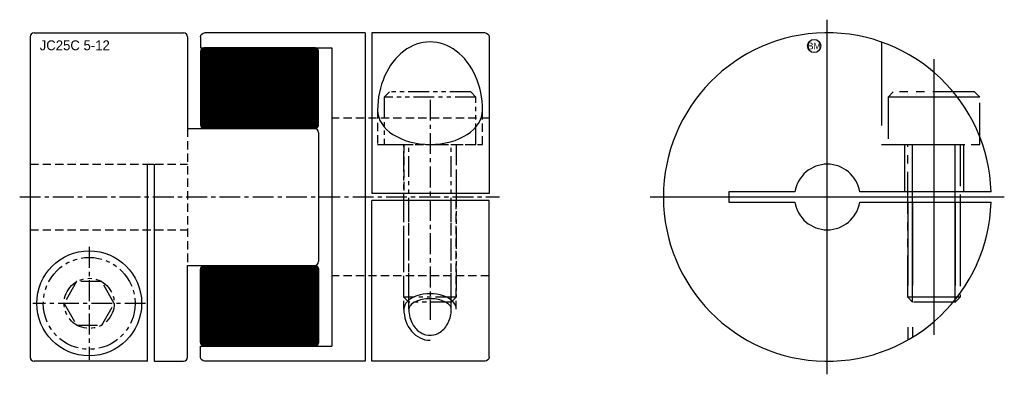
# Model space of a CAD drawing. Extents: x -12.8 to 62.3, y -13.5 to 13.5.
import ezdxf
from ezdxf.enums import TextEntityAlignment as Align

# ---------------------------------------------------------------- set-up
doc = ezdxf.new("R2010")
doc.units = 0
doc.header["$MEASUREMENT"] = 0
for name, pattern in [('CENTER', [50.8, 31.75, -6.35, 6.35, -6.35]), ('HIDDEN', [9.525, 6.35, -3.175]), ('PHANTOM', [63.5, 31.75, -6.35, 6.35, -6.35, 6.35, -6.35])]:
    doc.linetypes.add(name, pattern=pattern)
doc.layers.get('0').update_dxf_attribs({"linetype": 'CONTINUOUS'})
for name, color, linetype in [('BOM', 6, 'CONTINUOUS'), ('CENTER', 1, 'CENTER'), ('HIDDEN', 2, 'HIDDEN'), ('PHANTOM', 6, 'PHANTOM'), ('THIN', 3, 'CONTINUOUS')]:
    doc.layers.add(name, color=color, linetype=linetype)

# ---------------------------------------------------------------- blocks, each defined once
blk = doc.blocks.new('MCLBM2')
blk.add_circle((0, 0), 0.5)
blk.add_text('BM', height=0.5).set_placement((0, 0), align=Align.MIDDLE)
at = {"flags": 1}
for tag, p in [('NAME', (0, -1)), ('ENAME', (0, -2)), ('SPEC', (0, -3)), ('MATERIAL', (0, -4)), ('QTY', (0, -5)), ('WEIGHT', (0, -6)), ('PRICE', (0, -7)), ('REMARK', (0, -8)), ('USER1', (0, -9)), ('USER2', (0, -10)), ('USER3', (0, -11)), ('USER4', (0, -12)), ('USER5', (0, -13)), ('USER6', (0, -14))]:
    blk.add_attdef(tag, p, '', height=0.5, dxfattribs=at)

msp = doc.modelspace()

# ---------------------------------------------------------------- hatches: boundary and pattern name
at = {"layer": 'THIN'}
h = msp.add_hatch(dxfattribs=at)
h.set_pattern_fill('ANSI37', color=256, scale=0.1, style=0)
h.set_pattern_definition([(45, (1.419458, 1.035035), (-0.008838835, 0.008838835), []), (135, (1.419458, 1.035035), (-0.008838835, -0.008838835), [])])
edge = h.paths.add_edge_path()
edge.add_line((1.3, 5.21), (9.7, 5.21))
edge.add_arc((9.7, 5.51), 0.3, 270, 360)
edge.add_line((10, 5.51), (10, 11.062))
edge.add_arc((9.7, 11.062), 0.3, 0, 90)
edge.add_line((9.7, 11.362), (1.3, 11.362))
edge.add_arc((1.3, 11.062), 0.3, 90, 180)
edge.add_line((1, 11.062), (1, 5.51))
edge.add_arc((1.3, 5.51), 0.3, 180, 270)
at = {"layer": 'THIN', "extrusion": (-2.99932e-32, -1.22461e-16, -1)}
h = msp.add_hatch(dxfattribs=at)
h.set_pattern_fill('ANSI37', color=256, scale=0.1, angle=180, style=0)
h.set_pattern_definition([(225, (-1.419458, -1.035035), (0.008838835, -0.008838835), []), (315, (-1.419458, -1.035035), (0.008838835, 0.008838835), [])])
edge = h.paths.add_edge_path()
edge.add_line((-1.3, -5.21), (-9.7, -5.21))
edge.add_arc((-9.7, -5.51), 0.3, 450, 540)
edge.add_line((-10, -5.51), (-10, -11.062))
edge.add_arc((-9.7, -11.062), 0.3, 180, 270)
edge.add_line((-9.7, -11.362), (-1.3, -11.362))
edge.add_arc((-1.3, -11.062), 0.3, 270, 360)
edge.add_line((-1, -11.062), (-1, -5.51))
edge.add_arc((-1.3, -5.51), 0.3, 360, 450)

# ---------------------------------------------------------------- linework, layer by layer
at = {"ltscale": 0.1}
for p, q in [((-12, 12.2), (-12, -12.2)), ((-11.7, 12.5), (-0.3, 12.5)), ((0, 12.2), (0, 5.21)), ((0, 5.21), (9.7, 5.21)), ((10, 4.91), (10, -4.91)), ((-3.055, -12.5), (-3.055, 2.5)), ((-3.055, 2.5), (-2.545, 2.5)), ((-2.545, 2.5), (-2.545, -12.5)), ((0, -5.21), (9.7, -5.21)), ((0, -12.2), (0, -5.21)), ((-3.055, -12.5), (-11.7, -12.5)), ((-2.545, -12.5), (-0.3, -12.5))]:
    msp.add_line(p, q, dxfattribs=at)
at = {"ltscale": 0.1, "extrusion": (1.22461e-16, -2.99932e-32, -1)}
for p, q in [((1, 12.2), (1, 11.362)), ((13.545, 12.5), (1.3, 12.5)), ((13.545, 12.5), (13.545, -12.5)), ((22.7, 12.5), (14.055, 12.5)), ((14.055, 12.5), (14.055, 0.255)), ((23, 12.2), (23, 0.255)), ((1, 11.362), (11, 11.362)), ((11, 11.362), (11, -11.362)), ((23, 0.255), (14.055, 0.255)), ((14.055, -12.5), (14.055, -0.255)), ((23, -0.255), (14.055, -0.255)), ((23, -12.2), (23, -0.255)), ((1, -11.362), (11, -11.362)), ((1, -12.2), (1, -11.362)), ((13.545, -12.5), (1.3, -12.5)), ((22.7, -12.5), (14.055, -12.5))]:
    msp.add_line(p, q, dxfattribs=at)
for p, q in [((61.294, 0.4), (51.268, 0.4)), ((51.268, -0.4), (61.294, -0.4))]:
    msp.add_line(p, q)
at = {"ltscale": 0.1}
msp.add_lwpolyline([(1.3, 5.21), (9.7, 5.21, 0.414214), (10, 5.51), (10, 11.062, 0.414214), (9.7, 11.362), (1.3, 11.362, 0.414214), (1, 11.062), (1, 5.51, 0.414214)], format="xyb", close=True, dxfattribs=at)
msp.add_lwpolyline([(46.332, 0.4), (41.3, 0.4), (41.3, -0.4), (46.332, -0.4)])
at = {"ltscale": 0.1, "extrusion": (-2.99932e-32, -1.22461e-16, -1)}
msp.add_lwpolyline([(-1.3, -5.21), (-9.7, -5.21, 0.414214), (-10, -5.51), (-10, -11.062, 0.414214), (-9.7, -11.362), (-1.3, -11.362, 0.414214), (-1, -11.062), (-1, -5.51, 0.414214)], format="xyb", close=True, dxfattribs=at)
at = {"ltscale": 0.1}
msp.add_circle((-7.5, -8.1), 4, dxfattribs=at)
for centre, start, end in [((-11.7, 12.2), 90, 180), ((-0.3, 12.2), 0, 90), ((9.7, 4.91), 0, 90), ((9.7, -4.91), 270, 0), ((-11.7, -12.2), 180, 270), ((-0.3, -12.2), 270, 0)]:
    msp.add_arc(centre, 0.3, start, end, dxfattribs=at)
at = {"ltscale": 0.1, "extrusion": (1.22461e-16, -2.99932e-32, -1)}
for centre, start, end in [((-1.3, 12.2), 0, 90), ((-22.7, 12.2), 90, 180), ((-1.3, -12.2), 270, 0), ((-22.7, -12.2), 180, 270)]:
    msp.add_arc(centre, 0.3, start, end, dxfattribs=at)
for radius, start, end in [(12.5, 1.83378, 358.16622), (2.5, 9.2069, 170.7931), (2.5, 189.2069, 350.7931)]:
    msp.add_arc((48.8, 0), radius, start, end)
at = {"ltscale": 0.1}
for major_axis, ratio, start_param, end_param in [((0, 5.206), 0.768396, 4.712389, 7.853982), ((4, 0), 0.650706, 3.141593, 6.283185)]:
    msp.add_ellipse((18.5, 6.603), major_axis=major_axis, ratio=ratio, start_param=start_param, end_param=end_param, dxfattribs=at)
for points, knots in [([(20.121, -8.547), (20.121, -8.493), (20.109, -8.438), (20.042, -8.31), (19.987, -8.239), (19.823, -8.097), (19.716, -8.027), (19.317, -7.839), (18.955, -7.755), (18.213, -7.734), (17.836, -7.797), (17.339, -7.99), (17.176, -8.091), (16.977, -8.277), (16.925, -8.36), (16.885, -8.472), (16.879, -8.509), (16.879, -8.547)], [0, 0, 0, 0, 0.298721, 0.298721, 0.597442, 0.597442, 0.896163, 0.896163, 1.523636, 1.523636, 2.151109, 2.151109, 2.57895, 2.57895, 2.93408, 2.93408, 3.141593, 3.141593, 3.141593, 3.141593]), ([(16.879, -8.547), (16.879, -8.764), (16.909, -8.981), (17.06, -9.522), (17.228, -9.823), (17.657, -10.275), (17.914, -10.427), (18.447, -10.559), (18.724, -10.541), (19.25, -10.337), (19.5, -10.147), (19.891, -9.623), (20.031, -9.291), (20.11, -8.809), (20.121, -8.678), (20.121, -8.547)], [1.570796, 1.570796, 1.570796, 1.570796, 1.889863, 1.889863, 2.412461, 2.412461, 2.935059, 2.935059, 3.457657, 3.457657, 3.988865, 3.988865, 4.520073, 4.520073, 4.712389, 4.712389, 4.712389, 4.712389])]:
    msp.add_open_spline(points, degree=3, knots=knots, dxfattribs=at)
at = {"layer": 'CENTER'}
for p, q in [((48.8, -13.5), (48.8, 13.5)), ((56.93, 10.495), (56.93, -10.495)), ((35.3, 0), (62.3, 0))]:
    msp.add_line(p, q, dxfattribs=at)
at = {"layer": 'CENTER', "ltscale": 0.05}
for p, q in [((18.5, 7.403), (18.5, -9.347)), ((-12.8, 0), (23.8, 0)), ((-7.5, -3.8), (-7.5, -12.4)), ((-3.2, -8.1), (-11.8, -8.1))]:
    msp.add_line(p, q, dxfattribs=at)
at = {"layer": 'HIDDEN', "ltscale": 0.1}
for p, q in [((14.5, 6.603), (14.5, 4)), ((22.5, 4), (22.5, 6.603)), ((23, 6), (11, 6)), ((0, 5.21), (0, -5.21)), ((14.5, 4), (22.5, 4)), ((16.5, 4), (16.5, 0.255)), ((20.5, 4), (20.5, 0.255)), ((-12, 2.5), (0, 2.5)), ((16.5, -8.547), (16.5, -0.255)), ((16.879, -8.547), (16.879, -0.255)), ((20.121, -8.547), (20.121, -0.255)), ((20.5, -8.547), (20.5, -0.255))]:
    msp.add_line(p, q, dxfattribs=at)
at = {"layer": 'HIDDEN'}
for p, q in [((54.68, 4), (54.68, 0.4)), ((59.18, 4), (59.18, 0.4)), ((54.93, -0.4), (54.93, -10.894)), ((55.309, -0.4), (55.309, -10.672)), ((58.551, -0.4), (58.551, -7.821)), ((58.93, -0.4), (58.93, -7.323))]:
    msp.add_line(p, q, dxfattribs=at)
at = {"layer": 'HIDDEN', "ltscale": 0.1, "extrusion": (-2.99932e-32, -1.22461e-16, -1)}
for p, q in [((-12, -2.5), (0, -2.5)), ((23, -6), (11, -6))]:
    msp.add_line(p, q, dxfattribs=at)
at = {"layer": 'HIDDEN'}
msp.add_lwpolyline([(52.93, 11.798), (52.93, 4), (60.643, 4)], dxfattribs=at)
at = {"layer": 'PHANTOM', "ltscale": 0.05}
for p, q in [((22, 7.6), (15, 7.6)), ((16.879, -8), (16.879, 4)), ((20.121, -8), (20.121, 4)), ((20.5, -7.621), (16.5, -7.621))]:
    msp.add_line(p, q, dxfattribs=at)
at = {"layer": 'PHANTOM'}
for p, q in [((60.43, 7.6), (53.43, 7.6)), ((55.309, -8), (55.309, 4)), ((58.551, -8), (58.551, 4)), ((58.93, -7.621), (54.93, -7.621))]:
    msp.add_line(p, q, dxfattribs=at)
at = {"layer": 'PHANTOM', "ltscale": 0.05}
for points in [[(22, 4), (22, 7.6), (21.6, 8), (15.4, 8), (15, 7.6), (15, 4)], [(-5.59, -8.1), (-6.545, -6.446), (-8.455, -6.446), (-9.41, -8.1), (-8.455, -9.754), (-6.545, -9.754)]]:
    msp.add_lwpolyline(points, close=True, dxfattribs=at)
at = {"layer": 'PHANTOM', "ltscale": 0.1}
msp.add_lwpolyline([(60.43, 4), (60.43, 7.6), (60.03, 8), (53.83, 8), (53.43, 7.6), (53.43, 4)], close=True, dxfattribs=at)
at = {"layer": 'PHANTOM', "ltscale": 0.05}
msp.add_lwpolyline([(20.5, 4), (20.5, -7.621), (20.121, -8), (16.879, -8), (16.5, -7.621), (16.5, 4)], dxfattribs=at)
at = {"layer": 'PHANTOM', "ltscale": 0.1}
msp.add_lwpolyline([(58.93, 4), (58.93, -7.621), (58.551, -8), (55.309, -8), (54.93, -7.621), (54.93, 4)], dxfattribs=at)
at = {"layer": 'PHANTOM', "ltscale": 0.05}
for radius in [3.5, 1.91]:
    msp.add_circle((-7.5, -8.1), radius, dxfattribs=at)
at = {"layer": 'THIN', "ltscale": 0.1}
for major_axis, ratio, start_param in [((2, 0), 0.590961, 0), ((0, 2.364), 0.84608, 1.570796)]:
    msp.add_ellipse((18.5, -8.547), major_axis=major_axis, ratio=ratio, start_param=start_param, end_param=3.141593, dxfattribs=at)

# ---------------------------------------------------------------- block references
at = {"layer": 'BOM'}
msp.add_blockref('MCLBM2', (47.8, 11.5), dxfattribs=at)

# ---------------------------------------------------------------- texts
msp.add_text('JC25C 5-12', height=0.75).set_placement((-11.276, 11.176))

doc.saveas('drawing.dxf')
